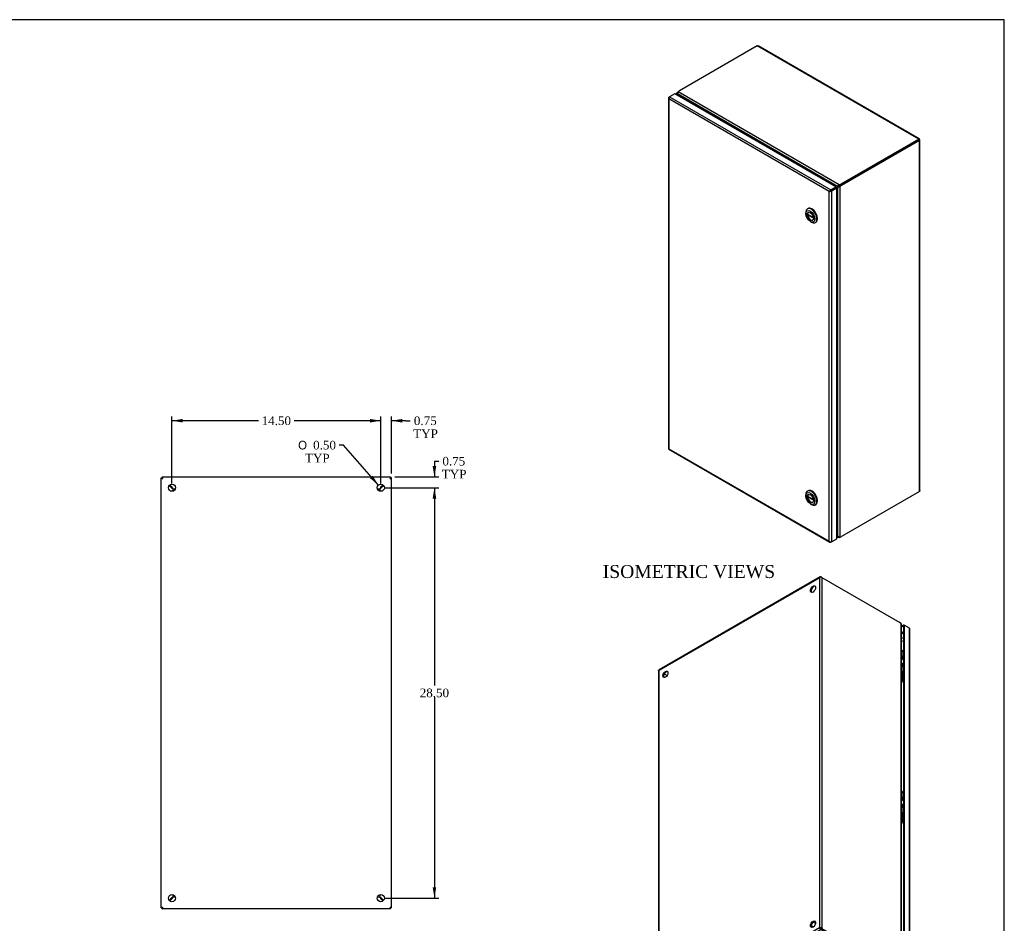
# Model space of a CAD drawing. Header units: inches. Extents: x 1 to 150, y -1 to 99.
# Tile 9 of 9: x 81 to 150, y 37 to 99. Entities that reach past the tile are written whole.
import ezdxf
from ezdxf.enums import TextEntityAlignment as Align

# ---------------------------------------------------------------- set-up
doc = ezdxf.new("R2010")
doc.units = ezdxf.units.IN
doc.header["$MEASUREMENT"] = 0
for name, color, linetype in [('CAP02342', 7, 'Continuous'), ('COM53844', 7, 'Continuous'), ('COM55764-4', 7, 'Continuous'), ('COM55769-11', 7, 'Continuous'), ('COM70219', 7, 'Continuous'), ('Default', 7, 'Continuous'), ('HNG14573-1', 7, 'Continuous'), ('HNG14573-2', 7, 'Continuous'), ('LOK10000', 7, 'Continuous'), ('PIN17645', 7, 'Continuous'), ('STD26098', 7, 'Continuous')]:
    doc.layers.add(name, color=color, linetype=linetype)
doc.styles.add('SEACAD_Solid_Edge_ANSI1_Symbols', font='txt')
doc.styles.add('SEACAD_Times_New_Roman', font='times.ttf')
doc.dimstyles.new('HAMMOND_(STH_-_120x80)', dxfattribs={"dimtxt": 0.6, "dimasz": 0.75, "dimexe": 0.3, "dimexo": 0.3, "dimgap": 0.15, "dimtad": 0, "dimtih": 1, "dimtoh": 1, "dimzin": 0, "dimdsep": 46, "dimtxsty": 'SEACAD_Times_New_Roman', "dimblk1": '_SE_FILLED', "dimblk2": '_SE_FILLED', "dimsah": 1, "dimcen": 0.3, "dimadec": 0, "dimazin": 0, "dimtfac": 0.8, "dimtofl": 0, "dimtmove": 0, "dimatfit": 3, "dimfxl": 1, "dimtolj": 1, "dimtzin": 0, "dimarcsym": 0})

# ---------------------------------------------------------------- blocks, each defined once
blk = doc.blocks.new('SE4')
at = {"layer": 'COM55764-4', "color": 7, "linetype": 'Continuous'}
for p, q in [((91.182, 67.65), (91.2, 67.65)), ((91.2, 67.636), (91.2, 67.65)), ((107.007, 67.65), (107.025, 67.65)), ((107.022, 67.647), (107.025, 67.65)), ((107.025, 67.65), (107.023, 67.648)), ((107.025, 67.665), (107.025, 67.65)), ((91.181, 37.825), (91.2, 37.825)), ((91.2, 37.832), (91.2, 37.84)), ((106.989, 37.861), (107.025, 37.825)), ((107.022, 37.828), (106.999, 37.851)), ((107.025, 37.825), (107.007, 37.825)), ((107.025, 37.811), (107.025, 37.825))]:
    blk.add_line(p, q, dxfattribs=at)
at = {"layer": 'COM55769-11', "color": 7, "linetype": 'Continuous'}
for p, q in [((91.173, 67.738), (107.029, 67.738)), ((91.173, 67.738), (91.173, 67.666)), ((107.029, 67.738), (107.029, 67.666)), ((91.101, 67.666), (91.173, 67.666)), ((91.101, 37.81), (91.101, 67.666)), ((107.101, 67.666), (107.029, 67.666)), ((107.101, 37.81), (107.101, 67.666)), ((91.923, 66.906), (91.92, 66.908)), ((91.92, 66.905), (91.923, 66.905)), ((91.923, 66.905), (91.923, 66.906)), ((91.923, 66.749), (91.923, 66.905)), ((91.931, 66.919), (91.933, 66.916)), ((91.933, 66.916), (91.934, 66.916)), ((91.934, 66.916), (91.934, 66.919)), ((91.934, 66.916), (92.09, 66.916)), ((106.111, 66.916), (106.267, 66.916)), ((106.267, 66.919), (106.267, 66.916)), ((106.267, 66.916), (106.269, 66.916)), ((106.269, 66.916), (106.271, 66.919)), ((106.282, 66.908), (106.279, 66.906)), ((106.279, 66.906), (106.279, 66.905)), ((106.279, 66.905), (106.279, 66.749)), ((106.279, 66.905), (106.282, 66.905)), ((91.923, 38.572), (91.92, 38.572)), ((91.92, 38.568), (91.923, 38.57)), ((91.923, 38.572), (91.923, 38.728)), ((91.923, 38.57), (91.923, 38.572)), ((91.933, 38.56), (91.931, 38.557)), ((91.934, 38.56), (91.933, 38.56)), ((91.934, 38.558), (91.934, 38.56)), ((92.09, 38.56), (91.934, 38.56)), ((106.267, 38.56), (106.111, 38.56)), ((106.269, 38.56), (106.267, 38.56)), ((106.267, 38.56), (106.267, 38.558)), ((106.271, 38.557), (106.269, 38.56)), ((106.279, 38.728), (106.279, 38.572)), ((106.279, 38.572), (106.279, 38.57)), ((106.282, 38.572), (106.279, 38.572)), ((106.279, 38.57), (106.282, 38.568)), ((91.101, 37.81), (91.173, 37.81)), ((91.173, 37.738), (91.173, 37.81)), ((107.029, 37.738), (91.173, 37.738)), ((107.101, 37.81), (107.029, 37.81)), ((107.029, 37.738), (107.029, 37.81))]:
    blk.add_line(p, q, dxfattribs=at)
for centre in [(91.851, 66.988), (106.351, 66.988), (91.851, 38.488), (106.351, 38.488)]:
    blk.add_circle(centre, 0.25, dxfattribs=at)
for centre, start, end in [((105.178, 80.493), 224.62988, 225.31556), ((78.347, 53.661), 44.68444, 45.37012), ((119.855, 53.661), 134.62988, 135.31556), ((93.024, 80.493), 314.68444, 315.37012), ((105.178, 24.984), 134.68444, 135.37012), ((78.347, 51.815), 314.62988, 315.31556), ((119.855, 51.815), 224.68444, 225.37012), ((93.024, 24.984), 44.62988, 45.31556)]:
    blk.add_arc(centre, 19.003, start, end, dxfattribs=at)
for points, knots in [([(91.209, 67.63), (91.206, 67.644), (91.203, 67.658), (91.197, 67.685), (91.194, 67.697), (91.188, 67.717), (91.185, 67.725), (91.179, 67.735), (91.176, 67.738), (91.173, 67.738)], [0, 0, 0, 0, 0.25, 0.25, 0.5, 0.5, 0.75, 0.75, 1, 1, 1, 1]), ([(107.029, 67.738), (107.026, 67.738), (107.023, 67.735), (107.017, 67.725), (107.014, 67.717), (107.008, 67.697), (107.005, 67.685), (106.999, 67.658), (106.996, 67.644), (106.993, 67.63)], [0, 0, 0, 0, 0.25, 0.25, 0.5, 0.5, 0.75, 0.75, 1, 1, 1, 1]), ([(91.101, 67.666), (91.101, 67.663), (91.104, 67.66), (91.115, 67.654), (91.123, 67.651), (91.143, 67.645), (91.154, 67.642), (91.181, 67.636), (91.195, 67.633), (91.209, 67.63)], [0, 0, 0, 0, 0.25, 0.25, 0.5, 0.5, 0.75, 0.75, 1, 1, 1, 1]), ([(91.209, 67.63), (91.203, 67.64), (91.197, 67.649), (91.185, 67.662), (91.179, 67.666), (91.173, 67.666)], [0, 0, 0, 0, 0.5, 0.5, 1, 1, 1, 1]), ([(91.173, 67.666), (91.173, 67.66), (91.177, 67.654), (91.19, 67.642), (91.199, 67.636), (91.209, 67.63)], [0, 0, 0, 0, 0.5, 0.5, 1, 1, 1, 1]), ([(91.934, 66.919), (91.928, 66.922), (91.922, 66.926), (91.909, 66.939), (91.902, 66.947), (91.89, 66.966), (91.883, 66.977), (91.87, 67), (91.864, 67.012), (91.857, 67.024)], [0, 0, 0, 0, 0.25, 0.25, 0.5, 0.5, 0.75, 0.75, 1, 1, 1, 1]), ([(106.344, 67.024), (106.338, 67.012), (106.331, 67), (106.319, 66.977), (106.312, 66.966), (106.299, 66.947), (106.293, 66.939), (106.28, 66.926), (106.274, 66.922), (106.267, 66.919)], [0, 0, 0, 0, 0.25, 0.25, 0.5, 0.5, 0.75, 0.75, 1, 1, 1, 1]), ([(106.993, 67.63), (107.007, 67.633), (107.021, 67.636), (107.047, 67.642), (107.059, 67.645), (107.079, 67.651), (107.087, 67.654), (107.098, 67.66), (107.101, 67.663), (107.101, 67.666)], [0, 0, 0, 0, 0.25, 0.25, 0.5, 0.5, 0.75, 0.75, 1, 1, 1, 1]), ([(106.993, 67.63), (107.002, 67.636), (107.012, 67.642), (107.025, 67.654), (107.029, 67.66), (107.029, 67.666)], [0, 0, 0, 0, 0.5, 0.5, 1, 1, 1, 1]), ([(107.029, 67.666), (107.023, 67.666), (107.017, 67.662), (107.005, 67.649), (106.999, 67.64), (106.993, 67.63)], [0, 0, 0, 0, 0.5, 0.5, 1, 1, 1, 1]), ([(91.815, 66.982), (91.827, 66.975), (91.839, 66.969), (91.862, 66.956), (91.873, 66.95), (91.892, 66.937), (91.9, 66.93), (91.913, 66.918), (91.918, 66.911), (91.92, 66.905)], [0, 0, 0, 0, 0.25, 0.25, 0.5, 0.5, 0.75, 0.75, 1, 1, 1, 1]), ([(106.282, 66.905), (106.284, 66.911), (106.289, 66.918), (106.302, 66.93), (106.31, 66.937), (106.329, 66.95), (106.34, 66.956), (106.363, 66.969), (106.375, 66.975), (106.387, 66.982)], [0, 0, 0, 0, 0.25, 0.25, 0.5, 0.5, 0.75, 0.75, 1, 1, 1, 1]), ([(91.92, 38.572), (91.918, 38.565), (91.913, 38.559), (91.9, 38.546), (91.892, 38.54), (91.873, 38.527), (91.862, 38.52), (91.839, 38.508), (91.827, 38.501), (91.815, 38.495)], [0, 0, 0, 0, 0.25, 0.25, 0.5, 0.5, 0.75, 0.75, 1, 1, 1, 1]), ([(91.857, 38.452), (91.864, 38.464), (91.87, 38.476), (91.883, 38.499), (91.89, 38.51), (91.902, 38.529), (91.909, 38.537), (91.922, 38.55), (91.928, 38.555), (91.934, 38.558)], [0, 0, 0, 0, 0.25, 0.25, 0.5, 0.5, 0.75, 0.75, 1, 1, 1, 1]), ([(106.267, 38.558), (106.274, 38.555), (106.28, 38.55), (106.293, 38.537), (106.299, 38.529), (106.312, 38.51), (106.319, 38.499), (106.331, 38.476), (106.338, 38.464), (106.344, 38.452)], [0, 0, 0, 0, 0.25, 0.25, 0.5, 0.5, 0.75, 0.75, 1, 1, 1, 1]), ([(106.387, 38.495), (106.375, 38.501), (106.363, 38.508), (106.34, 38.52), (106.329, 38.527), (106.31, 38.54), (106.302, 38.546), (106.289, 38.559), (106.284, 38.565), (106.282, 38.572)], [0, 0, 0, 0, 0.25, 0.25, 0.5, 0.5, 0.75, 0.75, 1, 1, 1, 1]), ([(91.209, 37.846), (91.195, 37.843), (91.181, 37.84), (91.154, 37.834), (91.143, 37.831), (91.123, 37.825), (91.115, 37.822), (91.104, 37.816), (91.101, 37.813), (91.101, 37.81)], [0, 0, 0, 0, 0.25, 0.25, 0.5, 0.5, 0.75, 0.75, 1, 1, 1, 1]), ([(91.173, 37.738), (91.176, 37.738), (91.179, 37.741), (91.185, 37.752), (91.188, 37.76), (91.194, 37.78), (91.197, 37.792), (91.203, 37.818), (91.206, 37.832), (91.209, 37.846)], [0, 0, 0, 0, 0.25, 0.25, 0.5, 0.5, 0.75, 0.75, 1, 1, 1, 1]), ([(91.173, 37.81), (91.179, 37.81), (91.185, 37.814), (91.197, 37.827), (91.203, 37.837), (91.209, 37.846)], [0, 0, 0, 0, 0.5, 0.5, 1, 1, 1, 1]), ([(91.209, 37.846), (91.199, 37.84), (91.19, 37.834), (91.177, 37.822), (91.173, 37.816), (91.173, 37.81)], [0, 0, 0, 0, 0.5, 0.5, 1, 1, 1, 1]), ([(107.101, 37.81), (107.101, 37.813), (107.098, 37.816), (107.087, 37.822), (107.079, 37.825), (107.059, 37.831), (107.047, 37.834), (107.021, 37.84), (107.007, 37.843), (106.993, 37.846)], [0, 0, 0, 0, 0.25, 0.25, 0.5, 0.5, 0.75, 0.75, 1, 1, 1, 1]), ([(107.029, 37.81), (107.029, 37.816), (107.025, 37.822), (107.012, 37.834), (107.002, 37.84), (106.993, 37.846)], [0, 0, 0, 0, 0.5, 0.5, 1, 1, 1, 1]), ([(106.993, 37.846), (106.996, 37.832), (106.999, 37.818), (107.005, 37.792), (107.008, 37.78), (107.014, 37.76), (107.017, 37.752), (107.023, 37.741), (107.026, 37.738), (107.029, 37.738)], [0, 0, 0, 0, 0.25, 0.25, 0.5, 0.5, 0.75, 0.75, 1, 1, 1, 1]), ([(106.993, 37.846), (106.999, 37.837), (107.005, 37.827), (107.017, 37.814), (107.023, 37.81), (107.029, 37.81)], [0, 0, 0, 0, 0.5, 0.5, 1, 1, 1, 1])]:
    blk.add_open_spline(points, degree=3, knots=knots, dxfattribs=at)
at = {"layer": 'COM70219', "color": 7, "linetype": 'Continuous'}
for centre, start, end in [((92.09, 66.749), 131.51518, 138.48482), ((106.112, 66.749), 41.51518, 48.48482), ((92.09, 38.727), 221.51518, 228.48482), ((106.112, 38.727), 311.51518, 318.48482)]:
    blk.add_arc(centre, 0.5, start, end, dxfattribs=at)
blk = doc.blocks.new('SE6')
at = {"layer": 'COM55764-4', "color": 7, "linetype": 'Continuous'}
for p, q in [((126.331, 94.064), (126.331, 69.712)), ((126.351, 94.056), (126.332, 94.054)), ((126.362, 94.108), (126.413, 94.138)), ((137.501, 87.56), (126.362, 93.991)), ((126.362, 93.991), (126.362, 69.698)), ((126.362, 93.991), (126.362, 93.991)), ((126.362, 93.991), (126.362, 93.991)), ((126.362, 93.991), (126.362, 93.991)), ((126.362, 93.991), (126.362, 93.991)), ((126.362, 93.991), (126.362, 93.991)), ((126.779, 94.349), (126.413, 94.138)), ((126.413, 94.138), (137.603, 87.677)), ((137.969, 87.888), (126.779, 94.349)), ((137.501, 63.267), (137.501, 87.56)), ((137.501, 87.56), (137.502, 87.56)), ((137.501, 87.56), (137.501, 87.56)), ((137.502, 87.56), (137.501, 87.56)), ((137.568, 87.598), (137.502, 87.56)), ((137.502, 87.56), (137.568, 87.598)), ((137.502, 87.56), (137.502, 87.56)), ((137.568, 87.598), (137.541, 87.605)), ((137.568, 87.598), (137.56, 87.572)), ((137.603, 87.619), (137.568, 87.598)), ((137.568, 87.598), (137.603, 87.618)), ((137.603, 87.677), (137.969, 87.888)), ((137.603, 87.619), (137.969, 87.83)), ((137.969, 87.83), (137.603, 87.618)), ((137.603, 87.619), (137.603, 87.619)), ((137.603, 87.619), (137.603, 87.619)), ((137.603, 87.618), (137.603, 87.618)), ((137.603, 87.618), (137.603, 87.618)), ((138.02, 87.8), (137.654, 87.589)), ((137.654, 87.589), (137.654, 63.237)), ((137.969, 87.888), (137.969, 87.83)), ((138.02, 87.8), (137.969, 87.83)), ((138.02, 63.448), (138.02, 87.8)), ((126.359, 69.663), (137.549, 63.202)), ((126.362, 69.698), (137.501, 63.267)), ((126.362, 69.698), (126.362, 69.698)), ((126.362, 69.697), (126.362, 69.698)), ((126.362, 69.698), (126.362, 69.698)), ((126.362, 69.697), (126.362, 69.697)), ((137.502, 63.266), (137.501, 63.267)), ((137.501, 63.267), (137.501, 63.266)), ((137.502, 63.266), (137.501, 63.266)), ((137.501, 63.266), (137.502, 63.266)), ((137.502, 63.266), (137.502, 63.266)), ((137.552, 63.224), (137.541, 63.209)), ((137.654, 63.237), (137.603, 63.208)), ((137.654, 63.237), (138.02, 63.448))]:
    blk.add_line(p, q, dxfattribs=at)
for centre, radius, start, end in [((126.462, 94.077), 0.132, 190.15261, 220.71537), ((126.552, 94.057), 0.201, 177.8102, 199.21468), ((137.677, 87.444), 0.21, 130.3254, 146.59357), ((137.489, 87.77), 0.21, 273.40643, 289.6746), ((137.654, 63.397), 0.201, 220.78532, 242.1898), ((137.626, 63.31), 0.132, 199.28463, 229.84739)]:
    blk.add_arc(centre, radius, start, end, dxfattribs=at)
for centre, major_axis, start_param, end_param in [((126.439, 94.064), (0.108, 0), 2.356194, 3.306936), ((126.413, 94.05), (0.054, 0.0935), 0.785398, 1.73614), ((137.603, 87.589), (0.054, 0.0935), 0.785398, 1.73614), ((137.578, 87.633), (0.108, 0), 4.547046, 5.497787), ((126.439, 69.712), (0.108, 0), 3.141593, 3.306936), ((126.413, 69.756), (0.054, 0.0935), 2.976249, 3.141593), ((137.603, 63.296), (0.054, 0.0935), 2.976249, 3.926991), ((137.578, 63.281), (0.108, 0), 4.547046, 5.497787)]:
    blk.add_ellipse(centre, major_axis=major_axis, ratio=0.57735, start_param=start_param, end_param=end_param, dxfattribs=at)
for points in [[(126.332, 69.702), (126.334, 69.701), (126.338, 69.699), (126.348, 69.698), (126.354, 69.697), (126.362, 69.698)], [(126.351, 69.669), (126.351, 69.672), (126.352, 69.675), (126.355, 69.685), (126.358, 69.691), (126.362, 69.697)]]:
    blk.add_open_spline(points, degree=3, knots=[0, 0, 0, 0, 0.5, 0.5, 1, 1, 1, 1], dxfattribs=at)
at = {"layer": 'COM55769-11', "color": 7, "linetype": 'Continuous'}
for p, q in [((132.507, 97.672), (127.094, 94.547)), ((143.718, 91.199), (132.507, 97.672)), ((143.76, 91.212), (132.573, 97.67)), ((126.92, 94.386), (126.92, 94.268)), ((126.951, 94.447), (126.982, 94.429)), ((138.198, 88.03), (127.018, 94.485)), ((126.951, 94.32), (126.975, 94.334)), ((126.951, 94.32), (126.951, 94.249)), ((138.089, 87.917), (126.975, 94.334)), ((126.994, 94.253), (127.012, 94.263)), ((143.718, 91.199), (138.305, 88.074)), ((143.718, 91.14), (138.305, 88.015)), ((143.718, 91.14), (138.305, 88.015)), ((143.769, 91.111), (138.356, 87.985)), ((143.718, 91.199), (143.718, 91.14)), ((143.718, 91.14), (143.769, 91.169)), ((143.769, 91.111), (143.718, 91.14)), ((143.718, 91.14), (143.718, 91.14)), ((143.718, 91.14), (143.718, 91.14)), ((143.769, 66.733), (143.769, 91.111)), ((143.801, 66.792), (143.801, 91.14)), ((138.059, 87.893), (138.11, 87.923)), ((138.128, 87.891), (138.077, 87.862)), ((138.089, 87.917), (138.14, 87.947)), ((138.112, 87.876), (138.163, 87.905)), ((138.112, 63.612), (138.112, 87.876)), ((138.132, 87.942), (138.146, 87.95)), ((138.169, 87.91), (138.155, 87.901)), ((138.198, 88.03), (138.198, 87.971)), ((138.265, 87.915), (138.214, 87.944)), ((138.265, 63.574), (138.265, 87.915)), ((138.305, 88.074), (138.305, 88.015)), ((138.356, 87.985), (138.305, 88.015)), ((143.769, 66.733), (138.356, 63.608)), ((138.02, 63.638), (138.089, 63.599)), ((138.052, 63.669), (138.07, 63.68)), ((138.089, 63.599), (138.112, 63.612)), ((138.02, 63.602), (138.13, 63.538)), ((138.198, 63.535), (138.198, 63.571))]:
    blk.add_line(p, q, dxfattribs=at)
for centre, radius, start, end in [((127.13, 94.371), 0.16, 134.59127, 193.695), ((138.291, 87.831), 0.22, 114.831, 156.88273), ((138.139, 88.092), 0.218, 262.96042, 305.32585), ((138.223, 63.728), 0.16, 226.38377, 285.32995)]:
    blk.add_arc(centre, radius, start, end, dxfattribs=at)
for centre, major_axis, start_param, end_param in [((127.043, 94.205), (0.191, 0.331), 0.930265, 1.128909), ((127.364, 94.391), (-0.382, 0), 5.497787, 5.841298), ((126.796, 94.154), (0.191, -0.331), 1.535045, 1.743847), ((127.196, 94.385), (-0.191, 0.331), 1.397746, 1.606548), ((136.829, 99.147), (9.502, -16.457), 4.676638, 4.679089), ((117.856, 88.193), (-9.502, 16.457), -1.539661, -1.535045), ((147.207, 71.247), (9.501, -16.457), -3.177344, -3.168889), ((128.235, 104.108), (-9.501, 16.457), 3.169686, 3.177344), ((137.867, 88.224), (-0.191, 0.331), 3.105841, 3.314643), ((138.268, 87.531), (0.191, -0.331), 2.968542, 3.177344), ((137.918, 88.254), (-0.191, 0.331), 3.141593, 3.314643), ((138.319, 87.56), (0.191, -0.331), 2.968542, 3.141593), ((138.035, 88.23), (0.382, 0), 5.154276, 5.497787), ((138.035, 88.171), (0.382, 0), 5.154276, 5.497787), ((138.305, 87.703), (0.191, 0.331), 0.785398, 1.128909), ((138.356, 87.673), (0.191, 0.331), 0.785398, 1.128909), ((128.235, 58.786), (-9.502, 16.457), 4.676638, 4.682099), ((147.207, 69.74), (9.502, -16.457), -1.53829, -1.535045), ((137.867, 63.547), (0.191, -0.331), 1.397746, 1.606548), ((138.268, 63.778), (-0.191, 0.331), 1.535045, 1.743847), ((138.356, 63.92), (-0.191, -0.331), 0.441887, 0.785398), ((138.035, 63.735), (0.382, 0), -1.128909, -0.930265)]:
    blk.add_ellipse(centre, major_axis=major_axis, ratio=0.57735, start_param=start_param, end_param=end_param, dxfattribs=at)
for points, knots in [([(132.507, 97.672), (132.519, 97.677), (132.531, 97.679), (132.553, 97.678), (132.564, 97.675), (132.573, 97.67)], [0, 0, 0, 0, 0.25, 0.25, 0.5, 0.5, 0.5, 0.5]), ([(126.951, 94.32), (126.95, 94.321), (126.947, 94.325), (126.943, 94.329), (126.939, 94.335), (126.935, 94.34), (126.932, 94.345), (126.929, 94.35), (126.926, 94.356), (126.924, 94.361), (126.922, 94.367), (126.921, 94.373), (126.92, 94.378), (126.92, 94.388), (126.921, 94.401), (126.926, 94.415), (126.932, 94.425), (126.937, 94.433), (126.944, 94.44), (126.949, 94.444), (126.951, 94.447)], [0, 0, 0, 0, 0.039722, 0.079636, 0.119739, 0.160028, 0.200502, 0.241156, 0.281988, 0.322996, 0.364176, 0.405525, 0.447041, 0.48872, 0.614531, 0.741686, 0.80582, 0.870258, 0.934989, 1, 1, 1, 1]), ([(143.769, 91.169), (143.771, 91.18), (143.772, 91.189), (143.768, 91.203), (143.765, 91.209), (143.755, 91.214), (143.748, 91.215), (143.734, 91.211), (143.726, 91.206), (143.718, 91.199)], [0, 0, 0, 0, 0.25, 0.25, 0.5, 0.5, 0.75, 0.75, 1, 1, 1, 1]), ([(143.718, 91.14), (143.723, 91.145), (143.724, 91.149), (143.723, 91.149), (143.721, 91.146), (143.718, 91.14)], [0, 0, 0, 0, 0.5, 0.5, 1, 1, 1, 1]), ([(143.718, 91.14), (143.725, 91.139), (143.729, 91.139), (143.729, 91.141), (143.725, 91.141), (143.718, 91.14)], [0, 0, 0, 0, 0.5, 0.5, 1, 1, 1, 1]), ([(143.769, 91.111), (143.779, 91.114), (143.787, 91.118), (143.798, 91.129), (143.801, 91.134), (143.801, 91.146), (143.798, 91.151), (143.787, 91.162), (143.779, 91.166), (143.769, 91.169)], [0, 0, 0, 0, 0.25, 0.25, 0.5, 0.5, 0.75, 0.75, 1, 1, 1, 1]), ([(138.14, 87.947), (138.143, 87.948), (138.147, 87.95), (138.156, 87.955), (138.16, 87.957), (138.17, 87.962), (138.176, 87.965), (138.187, 87.969), (138.193, 87.971), (138.198, 87.971)], [0, 0, 0, 0, 0.25, 0.25, 0.5, 0.5, 0.75, 0.75, 1, 1, 1, 1]), ([(138.214, 87.944), (138.211, 87.94), (138.206, 87.935), (138.197, 87.928), (138.193, 87.924), (138.183, 87.918), (138.178, 87.915), (138.17, 87.91), (138.166, 87.908), (138.163, 87.905)], [0, 0, 0, 0, 0.25, 0.25, 0.5, 0.5, 0.75, 0.75, 1, 1, 1, 1]), ([(143.801, 66.792), (143.801, 66.782), (143.798, 66.771), (143.787, 66.751), (143.779, 66.742), (143.769, 66.733)], [0.5, 0.5, 0.5, 0.5, 0.75, 0.75, 1, 1, 1, 1]), ([(138.198, 63.535), (138.197, 63.535), (138.193, 63.533), (138.188, 63.532), (138.182, 63.53), (138.177, 63.529), (138.171, 63.529), (138.166, 63.529), (138.161, 63.529), (138.156, 63.529), (138.151, 63.53), (138.146, 63.531), (138.142, 63.533), (138.137, 63.535), (138.133, 63.537), (138.125, 63.541), (138.115, 63.549), (138.105, 63.561), (138.099, 63.572), (138.095, 63.58), (138.091, 63.589), (138.09, 63.596), (138.089, 63.599)], [0, 0, 0, 0, 0.037191, 0.074292, 0.1113, 0.148214, 0.185032, 0.22175, 0.258368, 0.294882, 0.331291, 0.367592, 0.403784, 0.439864, 0.475831, 0.511682, 0.636051, 0.758907, 0.819804, 0.880292, 0.94036, 1, 1, 1, 1])]:
    blk.add_open_spline(points, degree=3, knots=knots, dxfattribs=at)
at = {"layer": 'LOK10000', "color": 7, "linetype": 'Continuous'}
for p, q in [((136.033, 86.376), (135.99, 86.352)), ((135.877, 86.1), (135.877, 86.018)), ((135.996, 85.998), (136.412, 85.758)), ((136.039, 85.974), (135.996, 85.949)), ((136.416, 85.707), (135.996, 85.949)), ((136.195, 85.467), (136.265, 85.426)), ((136.54, 85.399), (136.583, 85.423)), ((135.877, 66.505), (135.877, 66.423)), ((136.033, 66.781), (135.99, 66.757)), ((135.996, 66.403), (136.412, 66.163)), ((136.039, 66.379), (135.996, 66.354)), ((136.416, 66.112), (135.996, 66.354)), ((136.195, 65.872), (136.265, 65.831)), ((136.54, 65.804), (136.583, 65.828))]:
    blk.add_line(p, q, dxfattribs=at)
for centre, major_axis in [((136.195, 85.834), (-0.225, 0.39)), ((136.195, 85.834), (0.156, -0.271)), ((136.195, 66.239), (-0.225, 0.39)), ((136.195, 66.239), (0.156, -0.271))]:
    blk.add_ellipse(centre, major_axis=major_axis, ratio=0.57735, dxfattribs=at)
for centre, major_axis, start_param, end_param in [((136.265, 85.875), (-0.275, 0.476), 0, 0.785398), ((136.265, 85.875), (-0.275, 0.476), 2.356194, 6.283185), ((136.308, 85.9), (-0.275, 0.476), 3.141593, 6.283185), ((136.216, 85.847), (0.156, -0.271), 3.209527, 6.215251), ((136.216, 85.847), (-0.156, 0.271), 0.689209, 0.881587), ((136.265, 66.28), (-0.275, 0.476), 0, 0.785398), ((136.216, 66.252), (0.156, -0.271), 3.209527, 6.215251), ((136.265, 66.28), (-0.275, 0.476), 2.356194, 6.283185), ((136.216, 66.252), (-0.156, 0.271), 0.689209, 0.881587), ((136.308, 66.305), (-0.275, 0.476), 3.141593, 6.283185)]:
    blk.add_ellipse(centre, major_axis=major_axis, ratio=0.57735, start_param=start_param, end_param=end_param, dxfattribs=at)
blk = doc.blocks.new('SE7')
at = {"layer": 'CAP02342', "color": 7, "linetype": 'Continuous'}
for p, q in [((142.569, 54.007), (142.569, 53.621)), ((142.569, 44.209), (142.569, 43.823)), ((142.569, 34.411), (142.569, 34.025))]:
    blk.add_line(p, q, dxfattribs=at)
for centre in [(142.715, 53.622), (142.715, 43.825), (142.715, 34.027)]:
    blk.add_arc(centre, 0.145, 180.59094, 247.26797, dxfattribs=at)
for centre, end_param in [((142.715, 54.007), 3.141593), ((142.715, 53.621), 3.142195), ((142.715, 44.209), 3.141593), ((142.715, 43.823), 3.142195), ((142.715, 34.411), 3.141593), ((142.715, 34.025), 3.142195)]:
    blk.add_ellipse(centre, major_axis=(0.146, 0), ratio=0.57735, start_param=1.963419, end_param=end_param, dxfattribs=at)
at = {"layer": 'COM53844', "color": 7, "linetype": 'Continuous'}
for p, q in [((141.427, 33.76), (141.427, 33.76)), ((141.45, 33.746), (141.45, 33.746)), ((141.469, 33.736), (141.469, 33.736)), ((141.583, 33.67), (141.583, 33.67)), ((141.609, 33.654), (141.609, 33.655)), ((141.65, 33.631), (141.65, 33.631)), ((141.711, 33.596), (141.711, 33.596)), ((141.868, 33.505), (141.868, 33.505)), ((141.892, 33.491), (141.892, 33.491)), ((141.91, 33.481), (141.91, 33.481))]:
    blk.add_line(p, q, dxfattribs=at)
at = {"layer": 'COM55764-4', "color": 7, "linetype": 'Continuous'}
for p, q in [((142.518, 57.387), (142.659, 57.468)), ((142.659, 57.468), (142.659, 57.409)), ((142.659, 57.468), (142.71, 57.439)), ((142.518, 57.328), (142.659, 57.409)), ((142.659, 56.987), (142.518, 56.906)), ((142.518, 56.847), (142.659, 56.928)), ((142.71, 57.439), (142.659, 57.409)), ((142.659, 57.409), (142.659, 33.057)), ((142.659, 57.409), (142.659, 57.409)), ((142.71, 57.439), (142.71, 33.087)), ((143.076, 57.228), (142.71, 57.439)), ((143.076, 32.876), (143.076, 57.228)), ((143.107, 32.832), (143.107, 57.183)), ((142.659, 33.057), (131.469, 26.597)), ((142.659, 32.998), (131.469, 26.538)), ((142.71, 33.087), (142.659, 33.057)), ((142.659, 32.998), (142.659, 33.057)), ((143.025, 32.846), (142.659, 33.057)), ((142.659, 33.057), (143.025, 32.846)), ((143.025, 32.787), (142.659, 32.998)), ((142.71, 33.087), (143.076, 32.876)), ((143.025, 32.846), (143.025, 32.846)), ((143.025, 32.846), (143.025, 32.846)), ((143.025, 32.846), (143.025, 32.846)), ((143.025, 32.846), (143.046, 32.834)), ((143.025, 32.846), (143.025, 32.846)), ((143.025, 32.846), (143.025, 32.846)), ((143.025, 32.846), (143.025, 32.846)), ((143.025, 32.846), (143.061, 32.825)), ((143.061, 32.826), (143.025, 32.846)), ((131.835, 26.327), (143.025, 32.787)), ((131.889, 26.322), (143.079, 32.782)), ((143.061, 32.826), (143.106, 32.821)), ((143.061, 32.825), (143.087, 32.788)), ((143.062, 32.824), (143.076, 32.817)), ((143.076, 32.817), (143.064, 32.824)), ((143.065, 32.823), (143.076, 32.817)), ((143.076, 32.817), (143.076, 32.817)), ((143.076, 32.817), (143.076, 32.817)), ((131.418, 26.567), (131.418, 26.721)), ((131.469, 26.597), (131.469, 26.75)), ((131.835, 26.962), (131.835, 26.808)), ((131.886, 26.837), (131.886, 26.991)), ((131.418, 26.567), (131.469, 26.597)), ((131.469, 26.538), (131.418, 26.567)), ((131.469, 26.597), (131.469, 26.597)), ((131.469, 26.538), (131.469, 26.597)), ((131.469, 26.538), (131.835, 26.327))]:
    blk.add_line(p, q, dxfattribs=at)
for centre, major_axis, start_param, end_param in [((142.999, 57.183), (-0.108, 0), 3.141593, 3.926991), ((142.999, 32.832), (-0.108, 0), 2.976249, 3.926991), ((143.025, 32.876), (-0.054, 0.0935), 2.356194, 3.306936), ((131.835, 26.415), (-0.054, 0.0935), 2.356194, 3.141593)]:
    blk.add_ellipse(centre, major_axis=major_axis, ratio=0.57735, start_param=start_param, end_param=end_param, dxfattribs=at)
for points in [[(143.106, 32.821), (143.104, 32.82), (143.101, 32.819), (143.091, 32.817), (143.084, 32.817), (143.076, 32.817)], [(143.087, 32.788), (143.087, 32.791), (143.087, 32.795), (143.083, 32.804), (143.08, 32.81), (143.076, 32.817)]]:
    blk.add_open_spline(points, degree=3, knots=[0, 0, 0, 0, 0.5, 0.5, 1, 1, 1, 1], dxfattribs=at)
at = {"layer": 'COM55769-11', "color": 7, "linetype": 'Continuous'}
for p, q in [((125.669, 54.289), (136.83, 60.732)), ((136.865, 60.789), (125.679, 54.331)), ((136.83, 60.732), (136.83, 36.414)), ((136.932, 60.791), (136.932, 60.767)), ((136.932, 60.791), (136.983, 60.762)), ((136.983, 60.762), (142.396, 57.637)), ((136.983, 60.762), (136.983, 36.385)), ((142.487, 57.566), (142.487, 33.225)), ((142.518, 33.197), (142.518, 57.505)), ((125.637, 54.259), (125.637, 29.911)), ((125.669, 54.289), (125.669, 29.97)), ((126.049, 54.069), (126.248, 53.954)), ((126.049, 54.069), (126.248, 53.954)), ((136.83, 36.414), (125.669, 29.97)), ((136.932, 36.296), (125.72, 29.823)), ((136.881, 36.385), (136.83, 36.414)), ((136.983, 36.385), (136.932, 36.355)), ((136.932, 36.355), (142.345, 33.23)), ((136.932, 36.355), (142.345, 33.23)), ((136.932, 36.296), (136.932, 36.355)), ((136.932, 36.296), (142.345, 33.171)), ((136.983, 36.385), (142.396, 33.259)), ((142.42, 33.109), (131.24, 26.655)), ((131.308, 26.657), (142.46, 33.096)), ((142.396, 33.259), (142.345, 33.23)), ((142.345, 33.171), (142.345, 33.23)), ((142.42, 33.109), (142.42, 33.168)), ((142.433, 33.158), (142.422, 33.165)), ((142.463, 33.134), (142.422, 33.158)), ((142.487, 33.225), (142.436, 33.196)), ((142.44, 33.196), (142.451, 33.189)), ((142.487, 33.175), (142.446, 33.199)), ((125.669, 29.853), (125.69, 29.865)), ((125.669, 29.853), (125.72, 29.823)), ((125.72, 29.823), (131.133, 26.698))]:
    blk.add_line(p, q, dxfattribs=at)
for centre, radius, start, end in [((136.936, 60.593), 0.175, 74.55604, 127.16497), ((136.877, 36.245), 0.175, 52.83503, 105.44396), ((137, 36.458), 0.175, 194.55604, 247.16497), ((136.867, 36.302), 0.0836, 39.5006, 80.653), ((136.945, 36.438), 0.0836, 219.347, 260.4994), ((125.843, 29.948), 0.175, 172.83503, 225.44396)]:
    blk.add_arc(centre, radius, start, end, dxfattribs=at)
for centre in [(136.376, 59.946), (126.123, 54.027), (136.376, 36.676), (126.123, 30.756)]:
    blk.add_ellipse(centre, major_axis=(0.125, 0.217), ratio=0.57735, dxfattribs=at)
for centre, major_axis, start_param, end_param in [((136.427, 59.917), (-0.125, -0.217), 3.346674, 6.078104), ((142.396, 57.324), (-0.191, 0.331), 5.154276, 5.497787), ((126.174, 53.997), (-0.125, -0.217), 3.346674, 6.078104), ((136.427, 36.647), (-0.125, -0.217), 3.346674, 6.078104), ((142.074, 33.074), (0.382, 0), 0.441887, 0.785398), ((142.345, 33.542), (0.191, -0.331), 5.497787, 5.841298), ((142.074, 33.015), (0.382, 0), 0.441887, 0.785398), ((142.396, 33.572), (0.191, -0.331), 5.497787, 5.841298), ((142.242, 32.827), (-0.191, -0.331), 2.968542, 3.141593), ((142.642, 33.521), (0.191, 0.331), 3.141593, 3.314643), ((126.174, 30.727), (-0.125, -0.217), 3.346674, 6.078104), ((131.403, 26.854), (-0.382, 0), 0.785398, 1.128909)]:
    blk.add_ellipse(centre, major_axis=major_axis, ratio=0.57735, start_param=start_param, end_param=end_param, dxfattribs=at)
for points, knots in [([(136.932, 60.791), (136.92, 60.796), (136.907, 60.798), (136.885, 60.797), (136.874, 60.795), (136.856, 60.784), (136.848, 60.776), (136.836, 60.757), (136.832, 60.745), (136.83, 60.732)], [0, 0, 0, 0, 0.25, 0.25, 0.5, 0.5, 0.75, 0.75, 1, 1, 1, 1]), ([(142.518, 57.505), (142.518, 57.51), (142.517, 57.521), (142.513, 57.534), (142.507, 57.545), (142.501, 57.552), (142.495, 57.559), (142.489, 57.564), (142.487, 57.566)], [0.5054989, 0.5054989, 0.5054989, 0.5054989, 0.6145307, 0.7416859, 0.80582, 0.8702582, 0.9349888, 1, 1, 1, 1]), ([(125.637, 54.259), (125.637, 54.265), (125.64, 54.271), (125.651, 54.281), (125.659, 54.285), (125.669, 54.289)], [0.5, 0.5, 0.5, 0.5, 0.75, 0.75, 1, 1, 1, 1]), ([(125.669, 54.289), (125.667, 54.299), (125.667, 54.308), (125.67, 54.323), (125.674, 54.328), (125.679, 54.331)], [0, 0, 0, 0, 0.25, 0.25, 0.5, 0.5, 0.5, 0.5]), ([(142.412, 33.164), (142.416, 33.162), (142.418, 33.161), (142.422, 33.159), (142.424, 33.158), (142.424, 33.158), (142.424, 33.159), (142.423, 33.163), (142.422, 33.165), (142.42, 33.168)], [0, 0, 0, 0, 0.25, 0.25, 0.5, 0.5, 0.75, 0.75, 1, 1, 1, 1]), ([(142.463, 33.134), (142.464, 33.133), (142.465, 33.13), (142.466, 33.126), (142.467, 33.122), (142.468, 33.118), (142.468, 33.114), (142.468, 33.111), (142.467, 33.108), (142.467, 33.105), (142.466, 33.102), (142.465, 33.1), (142.463, 33.098), (142.46, 33.095), (142.454, 33.093), (142.446, 33.094), (142.438, 33.097), (142.433, 33.1), (142.426, 33.104), (142.422, 33.108), (142.42, 33.109)], [0, 0, 0, 0, 0.039722, 0.079636, 0.119739, 0.160028, 0.200502, 0.241156, 0.281988, 0.322996, 0.364176, 0.405525, 0.447041, 0.48872, 0.614531, 0.741686, 0.80582, 0.870258, 0.934989, 1, 1, 1, 1]), ([(142.436, 33.196), (142.439, 33.196), (142.442, 33.196), (142.446, 33.196), (142.447, 33.197), (142.446, 33.198), (142.445, 33.198), (142.442, 33.201), (142.439, 33.203), (142.436, 33.205)], [0, 0, 0, 0, 0.25, 0.25, 0.5, 0.5, 0.75, 0.75, 1, 1, 1, 1]), ([(142.487, 33.225), (142.488, 33.225), (142.491, 33.223), (142.495, 33.222), (142.499, 33.22), (142.503, 33.218), (142.506, 33.216), (142.509, 33.214), (142.511, 33.211), (142.513, 33.209), (142.515, 33.207), (142.516, 33.205), (142.517, 33.203), (142.518, 33.2), (142.518, 33.198), (142.518, 33.194), (142.516, 33.189), (142.511, 33.184), (142.505, 33.18), (142.5, 33.178), (142.494, 33.176), (142.489, 33.176), (142.487, 33.175)], [0, 0, 0, 0, 0.037191, 0.074292, 0.1113, 0.148214, 0.185032, 0.22175, 0.258368, 0.294882, 0.331291, 0.367592, 0.403784, 0.439864, 0.475831, 0.511682, 0.636051, 0.758907, 0.819804, 0.880292, 0.94036, 1, 1, 1, 1]), ([(125.669, 29.97), (125.659, 29.962), (125.651, 29.953), (125.64, 29.933), (125.637, 29.922), (125.637, 29.901), (125.64, 29.89), (125.651, 29.87), (125.659, 29.861), (125.669, 29.853)], [0, 0, 0, 0, 0.25, 0.25, 0.5, 0.5, 0.75, 0.75, 1, 1, 1, 1]), ([(131.24, 26.655), (131.242, 26.654), (131.245, 26.653), (131.251, 26.651), (131.256, 26.65), (131.261, 26.649), (131.267, 26.648), (131.272, 26.648), (131.277, 26.648), (131.282, 26.649), (131.287, 26.649), (131.292, 26.651), (131.297, 26.652), (131.301, 26.654), (131.305, 26.656), (131.307, 26.657), (131.308, 26.657)], [0, 0, 0, 0, 0.0371909, 0.0742918, 0.1113003, 0.1482144, 0.1850317, 0.2217502, 0.2583676, 0.2948818, 0.3312906, 0.367592, 0.4037839, 0.4398642, 0.4758309, 0.4948964, 0.4948964, 0.4948964, 0.4948964])]:
    blk.add_open_spline(points, degree=3, knots=knots, dxfattribs=at)
at = {"layer": 'COM70219', "color": 7, "linetype": 'Continuous'}
for centre, radius, start, end in [((142.476, 56.191), 0.362, 60.545, 83.22663), ((132.428, 27.353), 0.365, 216.71195, 239.21524)]:
    blk.add_arc(centre, radius, start, end, dxfattribs=at)
for centre, major_axis, start_param, end_param in [((142.582, 56.177), (0.25, 0), 1.254418, 1.826038), ((142.405, 32.991), (0.125, -0.217), 4.457147, 4.996198), ((142.582, 33.297), (0.25, 0), 1.254418, 1.826038), ((132.49, 27.267), (0.125, -0.217), 4.457147, 4.996198)]:
    blk.add_ellipse(centre, major_axis=major_axis, ratio=0.57735, start_param=start_param, end_param=end_param, dxfattribs=at)
blk.add_open_spline([(142.317, 33.255), (142.315, 33.251), (142.313, 33.247), (142.31, 33.243), (142.309, 33.242)], degree=3, knots=[0.48685881, 0.48685881, 0.48685881, 0.48685881, 0.50668114, 0.51318424, 0.51318424, 0.51318424, 0.51318424], dxfattribs=at)
at = {"layer": 'HNG14573-1', "color": 7, "linetype": 'Continuous'}
for p, q in [((142.537, 55.544), (142.537, 55.21)), ((142.518, 55.252), (142.537, 55.253)), ((142.518, 54.205), (142.537, 54.206)), ((142.538, 54.123), (142.518, 54.121)), ((142.537, 54.5), (142.537, 54.13)), ((142.518, 45.454), (142.537, 45.455)), ((142.537, 45.746), (142.537, 45.412)), ((142.537, 44.702), (142.537, 44.332)), ((142.518, 44.407), (142.537, 44.408)), ((142.538, 44.325), (142.518, 44.323)), ((142.518, 35.656), (142.537, 35.657)), ((142.537, 35.948), (142.537, 35.614)), ((142.537, 34.904), (142.537, 34.534)), ((142.518, 34.609), (142.537, 34.61)), ((142.538, 34.527), (142.518, 34.525))]:
    blk.add_line(p, q, dxfattribs=at)
for centre, major_axis, start_param, end_param in [((142.715, 55.544), (0.178, 0), 1.890019, 3.141593), ((142.715, 55.174), (0.178, 0), 1.890019, 2.290253), ((142.715, 54.13), (0.178, 0), 1.890019, 3.964559), ((142.715, 54.5), (0.178, 0), 1.890019, 3.141593), ((142.715, 54.13), (0.121, 0), 2.050667, 3.507263), ((142.715, 45.746), (0.178, 0), 1.890019, 3.141593), ((142.715, 45.376), (0.178, 0), 1.890019, 2.290254), ((142.715, 44.702), (0.178, 0), 1.890019, 3.141593), ((142.715, 44.332), (0.178, 0), 1.890019, 3.964559), ((142.715, 44.332), (0.121, 0), 2.050667, 3.507263), ((142.715, 35.948), (0.178, 0), 1.890019, 3.141593), ((142.715, 35.578), (0.178, 0), 1.890019, 2.290255), ((142.715, 34.904), (0.178, 0), 1.890019, 3.141593), ((142.715, 34.534), (0.178, 0), 1.890019, 3.964559), ((142.715, 34.534), (0.121, 0), 2.050667, 3.507263)]:
    blk.add_ellipse(centre, major_axis=major_axis, ratio=0.57735, start_param=start_param, end_param=end_param, dxfattribs=at)
at = {"layer": 'HNG14573-2', "color": 7, "linetype": 'Continuous'}
for centre, major_axis, start_param, end_param in [((142.715, 55.158), (-0.199, 0), 4.996924, 6.133104), ((142.715, 55.039), (-0.228, 0), 4.960471, 5.757325), ((142.715, 55.02), (-0.227, 0), 4.960471, 5.757325), ((142.715, 54.989), (-0.199, 0), 4.996924, 6.133104), ((142.715, 54.654), (-0.227, 0), 4.960471, 5.757325), ((142.715, 54.635), (-0.228, 0), 4.960471, 5.757325), ((142.715, 54.603), (-0.199, 0), 4.996924, 6.133104), ((142.715, 54.516), (-0.199, 0), 4.996924, 6.133104), ((142.715, 54.516), (-0.199, 0), 0.150081, 0.463547), ((142.715, 45.36), (-0.199, 0), 4.996924, 6.133104), ((142.715, 45.241), (-0.228, 0), 4.960471, 5.757325), ((142.715, 45.222), (-0.227, 0), 4.960471, 5.757325), ((142.715, 45.191), (-0.199, 0), 4.996924, 6.133104), ((142.715, 44.856), (-0.227, 0), 4.960471, 5.757325), ((142.715, 44.837), (-0.227, 0), 4.960471, 5.757325), ((142.715, 44.805), (-0.199, 0), 4.996924, 6.133104), ((142.715, 44.718), (-0.199, 0), 4.996924, 6.133104), ((142.715, 44.718), (-0.199, 0), 0.150081, 0.463547), ((142.715, 35.562), (-0.199, 0), 4.996924, 6.133104), ((142.715, 35.443), (-0.228, 0), 4.960471, 5.757325), ((142.715, 35.424), (-0.227, 0), 4.960471, 5.757325), ((142.715, 35.393), (-0.199, 0), 4.996924, 6.133104), ((142.715, 35.058), (-0.227, 0), 4.960471, 5.757325), ((142.715, 35.039), (-0.227, 0), 4.960471, 5.757325), ((142.715, 35.008), (-0.199, 0), 4.996924, 6.133104), ((142.715, 34.92), (-0.199, 0), 4.996924, 6.133104), ((142.715, 34.92), (-0.199, 0), 0.150081, 0.463547)]:
    blk.add_ellipse(centre, major_axis=major_axis, ratio=0.57735, start_param=start_param, end_param=end_param, dxfattribs=at)
for points in [[(142.659, 55.183), (142.656, 55.182), (142.633, 55.179), (142.588, 55.166), (142.544, 55.141), (142.524, 55.121), (142.517, 55.113)], [(142.659, 54.798), (142.656, 54.797), (142.633, 54.793), (142.588, 54.78), (142.544, 54.755), (142.524, 54.736), (142.517, 54.728)], [(142.659, 45.385), (142.656, 45.385), (142.633, 45.381), (142.588, 45.368), (142.544, 45.343), (142.524, 45.323), (142.517, 45.315)], [(142.659, 45), (142.656, 44.999), (142.633, 44.996), (142.588, 44.982), (142.544, 44.957), (142.524, 44.938), (142.517, 44.93)], [(142.659, 35.587), (142.656, 35.587), (142.633, 35.583), (142.588, 35.57), (142.544, 35.545), (142.524, 35.525), (142.517, 35.517)], [(142.659, 35.202), (142.656, 35.201), (142.633, 35.198), (142.588, 35.184), (142.544, 35.159), (142.524, 35.14), (142.517, 35.132)]]:
    blk.add_open_spline(points, degree=3, knots=[0.1459644, 0.1459644, 0.1459644, 0.1459644, 0.1737943, 0.3704413, 0.5707264, 0.6873477, 0.6873477, 0.6873477, 0.6873477], dxfattribs=at)
at = {"layer": 'PIN17645', "color": 7, "linetype": 'Continuous'}
for p, q in [((142.602, 54.155), (142.602, 54.061)), ((142.602, 44.357), (142.602, 44.263)), ((142.602, 34.559), (142.602, 34.465))]:
    blk.add_line(p, q, dxfattribs=at)
for centre, start_param, end_param in [((142.715, 55.544), 5.01408, 6.283185), ((142.715, 55.544), 0, 0.327627), ((142.715, 45.746), 5.01408, 6.283185), ((142.715, 45.746), 0, 0.327627), ((142.715, 35.948), 5.01408, 6.283185), ((142.715, 35.948), 0, 0.327627)]:
    blk.add_ellipse(centre, major_axis=(-0.188, 0), ratio=0.57735, start_param=start_param, end_param=end_param, dxfattribs=at)
for points in [[(142.659, 55.696), (142.654, 55.695), (142.631, 55.688), (142.595, 55.67), (142.557, 55.636), (142.532, 55.592), (142.529, 55.562), (142.527, 55.545)], [(142.659, 45.898), (142.654, 45.897), (142.631, 45.89), (142.595, 45.872), (142.557, 45.838), (142.532, 45.794), (142.529, 45.764), (142.527, 45.747)], [(142.659, 36.1), (142.654, 36.099), (142.631, 36.092), (142.595, 36.075), (142.557, 36.04), (142.532, 35.996), (142.529, 35.966), (142.527, 35.949)]]:
    blk.add_open_spline(points, degree=3, knots=[0.6028724, 0.6028724, 0.6028724, 0.6028724, 0.6314497, 0.7315435, 0.8232288, 0.9130496, 1, 1, 1, 1], dxfattribs=at)
at = {"layer": 'STD26098', "color": 7, "linetype": 'Continuous'}
for p, q in [((136.254, 36.59), (136.414, 36.498)), ((136.549, 36.732), (136.389, 36.824))]:
    blk.add_line(p, q, dxfattribs=at)
blk.add_arc((136.757, 36.436), 0.411, 166.73998, 176.39661, dxfattribs=at)
for start_param, end_param in [(5.210624, 5.497787), (3.943777, 4.214154)]:
    blk.add_ellipse((136.555, 36.573), major_axis=(-0.141, -0.245), ratio=0.57735, start_param=start_param, end_param=end_param, dxfattribs=at)
blk.add_open_spline([(136.549, 36.81), (136.532, 36.799), (136.513, 36.784), (136.495, 36.767), (136.493, 36.765)], degree=3, knots=[0.5154796, 0.5154796, 0.5154796, 0.5154796, 0.6563538, 0.6763244, 0.6763244, 0.6763244, 0.6763244], dxfattribs=at)
blk = doc.blocks.new('DMBLK2404')
at = {"layer": 'Default', "linetype": 'Continuous'}
for points in [[(105.601, 71.765), (105.601, 71.515), (106.351, 71.64)], [(107.851, 71.765), (107.101, 71.64), (107.851, 71.515)]]:
    blk.add_hatch(color=7, dxfattribs=at).paths.add_polyline_path(points)
at = {"layer": 'Default', "color": 7, "linetype": 'Continuous'}
for p, q in [((106.351, 67.288), (106.351, 71.94)), ((107.101, 67.966), (107.101, 71.94)), ((106.351, 71.64), (104.851, 71.64)), ((108.098, 71.64), (107.101, 71.64)), ((108.098, 71.64), (108.398, 71.64))]:
    blk.add_line(p, q, dxfattribs=at)
at = {"layer": 'Default', "color": 7, "linetype": 'Continuous', "style": 'SEACAD_Times_New_Roman'}
for s, p in [('0.75', (108.651, 71.94)), ('TYP', (108.608, 71.04))]:
    blk.add_text(s, height=0.6, dxfattribs=at).set_placement(p, align=Align.TOP_LEFT)
blk = doc.blocks.new('_SE_FILLED')
at = {"color": 0}
blk.add_line((0, 0), (-1, 0), dxfattribs=at)
blk.add_solid([(0, 0), (-1, -0.1665), (-1, 0.1665), (0, 0)], dxfattribs=at)
blk = doc.blocks.new('DMBLK2405')
at = {"layer": 'Default', "linetype": 'Continuous'}
for points in [[(92.601, 71.765), (91.851, 71.64), (92.601, 71.515)], [(105.601, 71.765), (105.601, 71.515), (106.351, 71.64)]]:
    blk.add_hatch(color=7, dxfattribs=at).paths.add_polyline_path(points)
at = {"layer": 'Default', "color": 7, "linetype": 'Continuous'}
for p, q in [((91.851, 67.288), (91.851, 71.94)), ((106.351, 67.288), (106.351, 71.94)), ((97.867, 71.64), (91.851, 71.64)), ((106.351, 71.64), (100.335, 71.64))]:
    blk.add_line(p, q, dxfattribs=at)
at = {"layer": 'Default', "color": 7, "linetype": 'Continuous', "style": 'SEACAD_Times_New_Roman'}
blk.add_text('14.50', height=0.6, dxfattribs=at).set_placement((98.077, 71.94), align=Align.TOP_LEFT)
blk = doc.blocks.new('DMBLK2406')
at = {"layer": 'Default', "linetype": 'Continuous'}
for points in [[(110.207, 68.488), (109.957, 68.488), (110.082, 67.738)], [(110.207, 66.238), (110.082, 66.988), (109.957, 66.238)]]:
    blk.add_hatch(color=7, dxfattribs=at).paths.add_polyline_path(points)
at = {"layer": 'Default', "color": 7, "linetype": 'Continuous'}
for p, q in [((110.082, 68.832), (110.382, 68.832)), ((110.082, 68.832), (110.082, 67.738)), ((107.329, 67.738), (110.382, 67.738)), ((106.651, 66.988), (110.382, 66.988)), ((110.082, 66.988), (110.082, 65.488))]:
    blk.add_line(p, q, dxfattribs=at)
at = {"layer": 'Default', "color": 7, "linetype": 'Continuous', "style": 'SEACAD_Times_New_Roman'}
for s, p in [('0.75', (110.635, 69.132)), ('TYP', (110.592, 68.232))]:
    blk.add_text(s, height=0.6, dxfattribs=at).set_placement(p, align=Align.TOP_LEFT)
blk = doc.blocks.new('DMBLK2407')
at = {"layer": 'Default', "linetype": 'Continuous'}
for points in [[(110.207, 66.238), (110.082, 66.988), (109.957, 66.238)], [(110.207, 39.238), (109.957, 39.238), (110.082, 38.488)]]:
    blk.add_hatch(color=7, dxfattribs=at).paths.add_polyline_path(points)
at = {"layer": 'Default', "color": 7, "linetype": 'Continuous'}
for p, q in [((106.651, 66.988), (110.382, 66.988)), ((110.082, 66.988), (110.082, 53.248)), ((110.082, 52.438), (110.082, 38.488)), ((106.651, 38.488), (110.382, 38.488))]:
    blk.add_line(p, q, dxfattribs=at)
at = {"layer": 'Default', "color": 7, "linetype": 'Continuous', "style": 'SEACAD_Times_New_Roman'}
blk.add_text('28.50', height=0.6, dxfattribs=at).set_placement((109.059, 53.038), align=Align.TOP_LEFT)
blk = doc.blocks.new('DMBLK2408')
at = {"layer": 'Default', "linetype": 'Continuous'}
blk.add_hatch(color=7, dxfattribs=at).paths.add_polyline_path([(105.598, 67.658), (106.186, 67.176), (105.786, 67.823)])
at = {"layer": 'Default', "color": 7, "linetype": 'Continuous'}
for p, q in [((103.757, 69.947), (103.457, 69.947)), ((106.186, 67.176), (103.757, 69.947))]:
    blk.add_line(p, q, dxfattribs=at)
for s, style, p in [('O', 'SEACAD_Solid_Edge_ANSI1_Symbols', (100.61, 70.247)), ('0.50', 'SEACAD_Times_New_Roman', (101.654, 70.247)), ('TYP', 'SEACAD_Times_New_Roman', (101.09, 69.347))]:
    blk.add_text(s, height=0.6, dxfattribs=dict(at, style=style)).set_placement(p, align=Align.TOP_LEFT)
blk = doc.blocks.new('BORDER')
at = {"layer": 'Default', "color": 7, "linetype": 'Continuous'}
for p, q in [((0, 27.86), (-41.86, 27.86)), ((0, 0), (0, 27.86))]:
    blk.add_line(p, q, dxfattribs=at)

msp = doc.modelspace()

# ---------------------------------------------------------------- block references
at = {"layer": 'Default', "color": 7, "xscale": 3.56, "yscale": 3.56, "zscale": 3.56}
msp.add_blockref('BORDER', (149.664, 0.311), dxfattribs=at)
at = {"layer": 'Default'}
for name in ['SE6', 'SE4', 'SE7']:
    msp.add_blockref(name, (0, 0), dxfattribs=at)

# ---------------------------------------------------------------- texts
at = {"layer": 'Default', "color": 7, "linetype": 'Continuous', "style": 'SEACAD_Times_New_Roman'}
msp.add_text('ISOMETRIC VIEWS', height=0.9, dxfattribs=at).set_placement((121.773, 61.618), align=Align.TOP_LEFT)

# ---------------------------------------------------------------- dimensions: what is measured, and where the dimension line sits
at = {"layer": 'Default', "color": 7, "linetype": 'Continuous'}
dim = msp.add_linear_dim(base=(91.851, 71.64), p1=(106.351, 66.988), p2=(91.851, 66.988), text='\\A1;<>', dimstyle='HAMMOND_(STH_-_120x80)', dxfattribs=at)
dim.commit()
dim.dimension.update_dxf_attribs({"geometry": 'DMBLK2405', "text_midpoint": (99.101, 71.64), "dimtype": 160})
dim = msp.add_linear_dim(base=(106.351, 71.64), p1=(107.101, 67.666), p2=(106.351, 66.988), text='\\A1;<>\\PTYP', dimstyle='HAMMOND_(STH_-_120x80)', override={"dimtmove": 1}, dxfattribs=at)
dim.commit()
dim.dimension.update_dxf_attribs({"geometry": 'DMBLK2404', "text_midpoint": (108.398, 71.64), "dimtype": 160})
dim = msp.add_diameter_dim_2p(p1=(106.516, 66.8), p2=(106.186, 67.176), text='\\A1;<>\\PTYP', dimstyle='HAMMOND_(STH_-_120x80)', dxfattribs=at)
dim.commit()
dim.dimension.update_dxf_attribs({"geometry": 'DMBLK2408', "text_midpoint": (103.457, 69.947), "dimtype": 163})
dim = msp.add_linear_dim(base=(110.082, 66.988), p1=(107.029, 67.738), p2=(106.351, 66.988), angle=90, text='\\A1;<>\\PTYP', dimstyle='HAMMOND_(STH_-_120x80)', override={"dimtmove": 1}, dxfattribs=at)
dim.commit()
dim.dimension.update_dxf_attribs({"geometry": 'DMBLK2406', "text_midpoint": (110.382, 68.832), "dimtype": 160})
dim = msp.add_linear_dim(base=(110.082, 66.988), p1=(106.351, 66.988), p2=(106.351, 38.488), angle=270, text='\\A1;<>', dimstyle='HAMMOND_(STH_-_120x80)', dxfattribs=at)
dim.commit()
dim.dimension.update_dxf_attribs({"geometry": 'DMBLK2407', "text_midpoint": (110.082, 52.738), "dimtype": 161})

doc.saveas('drawing.dxf')
